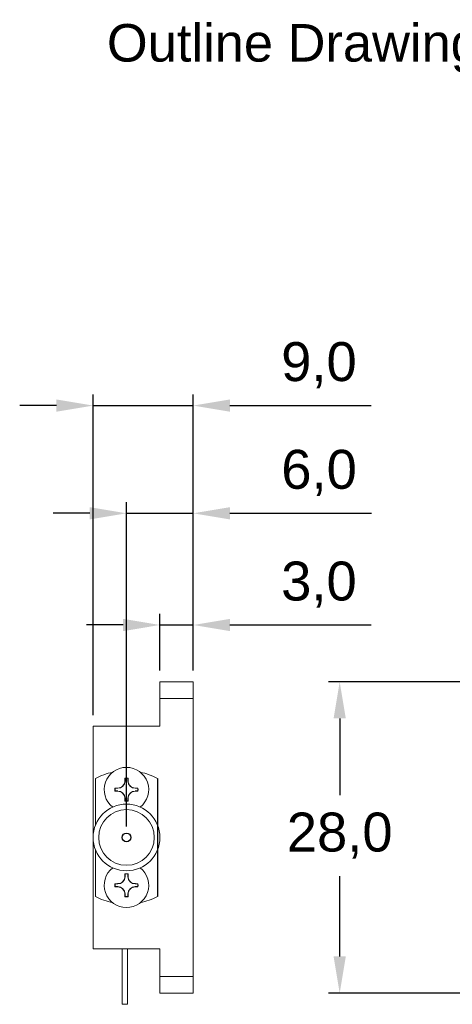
# Model space of a CAD drawing. Header units: millimetres. Extents: x 11 to 115, y 11 to 102.
# Tile 1 of 2: x 11 to 50, y 13 to 102. Entities that reach past the tile are written whole.
import ezdxf

# ---------------------------------------------------------------- set-up
doc = ezdxf.new("R2010")
doc.units = ezdxf.units.MM
doc.linetypes.add('CENTER2', pattern=[28.575, 19.05, -3.175, 3.175, -3.175])
doc.styles.add('arial', font='arial.ttf')
doc.styles.get("Standard").update_dxf_attribs({"font": 'arial.ttf'})
doc.dimstyles.new('ISO-25', dxfattribs={"dimtxt": 2.5, "dimasz": 2.5, "dimexe": 1.25, "dimexo": 0.625, "dimtad": 1, "dimtxsty": 'Standard', "dimcen": 2.5, "dimadec": 0, "dimazin": 0, "dimtfac": 1, "dimtmove": 0, "dimatfit": 3, "dimfxl": 1, "dimarcsym": 0})

# ---------------------------------------------------------------- blocks, each defined once
blk = doc.blocks.new('*D12')
at = {"color": 0, "lineweight": -2, "transparency": 16777216}
for p, q in [((20.886, 29.268), (20.886, 58.413)), ((26.886, 43.268), (26.886, 58.413)), ((17.584, 57.413), (14.282, 57.413)), ((20.886, 57.413), (26.886, 57.413)), ((30.188, 57.413), (42.917, 57.413))]:
    blk.add_line(p, q, dxfattribs=at)
at = {"color": 0, "transparency": 16777216}
for points in [[(17.584, 57.963), (17.584, 56.863), (20.886, 57.413)], [(30.188, 57.963), (30.188, 56.863), (26.886, 57.413)]]:
    blk.add_solid(points, dxfattribs=at)
at = {"layer": 'Defpoints', "color": 0, "transparency": 16777216}
for p in [(26.886, 57.413), (26.886, 42.268), (20.886, 28.268)]:
    blk.add_point(p, dxfattribs=at)
at = {"color": 0, "transparency": 16777216, "insert": (38.204, 61.04), "char_height": 3.5, "attachment_point": 5}
blk.add_mtext('6,0', dxfattribs=at)
blk = doc.blocks.new('*D17')
at = {"color": 0, "lineweight": -2, "transparency": 16777216}
for p, q in [((23.886, 43.268), (23.886, 48.37)), ((26.886, 43.268), (26.886, 48.37)), ((20.584, 47.37), (17.282, 47.37)), ((23.886, 47.37), (26.886, 47.37)), ((30.188, 47.37), (42.896, 47.37))]:
    blk.add_line(p, q, dxfattribs=at)
at = {"color": 0, "transparency": 16777216}
for points in [[(20.584, 47.92), (20.584, 46.819), (23.886, 47.37)], [(30.188, 47.92), (30.188, 46.819), (26.886, 47.37)]]:
    blk.add_solid(points, dxfattribs=at)
at = {"layer": 'Defpoints', "color": 0, "transparency": 16777216}
for p in [(26.886, 47.37), (23.886, 42.268), (26.886, 42.268)]:
    blk.add_point(p, dxfattribs=at)
at = {"color": 0, "transparency": 16777216, "insert": (38.193, 50.997), "char_height": 3.5, "attachment_point": 5}
blk.add_mtext('3,0', dxfattribs=at)
blk = doc.blocks.new('*D18')
at = {"color": 0, "lineweight": -2, "transparency": 16777216}
for p, q in [((74.115, 42.268), (39.059, 42.268)), ((40.059, 38.966), (40.059, 32.057)), ((40.059, 17.57), (40.059, 24.802)), ((74.115, 14.268), (39.059, 14.268))]:
    blk.add_line(p, q, dxfattribs=at)
at = {"color": 0, "transparency": 16777216}
for points in [[(39.508, 38.966), (40.609, 38.966), (40.059, 42.268)], [(39.508, 17.57), (40.609, 17.57), (40.059, 14.268)]]:
    blk.add_solid(points, dxfattribs=at)
at = {"layer": 'Defpoints', "color": 0, "transparency": 16777216}
for p in [(75.115, 42.268), (40.059, 14.268), (75.115, 14.268)]:
    blk.add_point(p, dxfattribs=at)
at = {"color": 0, "transparency": 16777216, "insert": (40.059, 28.429), "char_height": 3.5, "attachment_point": 5}
blk.add_mtext('28,0', dxfattribs=at)
blk = doc.blocks.new('*D11')
at = {"color": 0, "lineweight": -2, "transparency": 16777216}
for p, q in [((17.886, 39.268), (17.886, 68.098)), ((26.886, 43.268), (26.886, 68.098)), ((14.584, 67.098), (11.282, 67.098)), ((17.886, 67.098), (26.886, 67.098)), ((30.188, 67.098), (42.898, 67.098))]:
    blk.add_line(p, q, dxfattribs=at)
at = {"color": 0, "transparency": 16777216}
for points in [[(14.584, 67.648), (14.584, 66.547), (17.886, 67.098)], [(30.188, 67.648), (30.188, 66.547), (26.886, 67.098)]]:
    blk.add_solid(points, dxfattribs=at)
at = {"layer": 'Defpoints', "color": 0, "transparency": 16777216}
for p in [(26.886, 67.098), (26.886, 42.268), (17.886, 38.268)]:
    blk.add_point(p, dxfattribs=at)
at = {"color": 0, "transparency": 16777216, "insert": (38.194, 70.725), "char_height": 3.5, "attachment_point": 5}
blk.add_mtext('9,0', dxfattribs=at)

msp = doc.modelspace()

# ---------------------------------------------------------------- linework, layer by layer
at = {"color": 7, "linetype": 'Continuous', "lineweight": 15}
for p, q in [((26.886, 42.268), (23.886, 42.268)), ((23.886, 42.268), (23.886, 40.768)), ((26.886, 40.768), (26.886, 42.268)), ((23.886, 40.768), (23.886, 38.268)), ((23.886, 40.768), (26.886, 40.768)), ((26.886, 35.278), (26.886, 40.768)), ((17.886, 38.268), (21.886, 38.268)), ((17.886, 38.268), (17.886, 18.268)), ((21.586, 38.268), (23.886, 38.268)), ((26.886, 35.278), (26.886, 21.258)), ((18.086, 33.575), (18.086, 29.345)), ((20.765, 33.582), (20.765, 33.357)), ((21.007, 33.582), (21.007, 33.357)), ((19.872, 32.689), (20.101, 32.69)), ((19.872, 32.447), (20.101, 32.446)), ((21.9, 32.689), (21.671, 32.69)), ((21.9, 32.447), (21.671, 32.446)), ((20.765, 31.554), (20.765, 31.779)), ((21.007, 31.554), (21.007, 31.779)), ((18.086, 27.191), (18.086, 22.961)), ((20.765, 24.982), (20.765, 24.757)), ((21.007, 24.982), (21.007, 24.757)), ((19.872, 24.089), (20.101, 24.09)), ((21.9, 24.089), (21.671, 24.09)), ((19.872, 23.847), (20.101, 23.846)), ((20.765, 22.954), (20.765, 23.179)), ((21.007, 22.954), (21.007, 23.179)), ((21.9, 23.847), (21.671, 23.846)), ((26.886, 15.768), (26.886, 21.258)), ((21.886, 18.268), (17.886, 18.268)), ((20.486, 18.268), (20.486, 13.268)), ((20.986, 13.268), (20.986, 18.268)), ((23.886, 18.268), (21.586, 18.268)), ((23.886, 18.268), (23.886, 15.768)), ((23.886, 15.768), (23.886, 14.268)), ((23.886, 15.768), (26.886, 15.768)), ((26.886, 14.268), (26.886, 15.768)), ((23.886, 14.268), (26.886, 14.268)), ((20.486, 13.268), (20.736, 13.268)), ((20.736, 13.268), (20.986, 13.268))]:
    msp.add_line(p, q, dxfattribs=at)
msp.add_line((23.686, 33.575), (23.686, 22.961))
at = {"color": 7, "linetype": 'Continuous', "lineweight": 15, "flags": 128}
for points in [[(20.743, 33.601), (20.743, 33.571), (20.742, 33.541), (20.742, 33.51), (20.742, 33.48), (20.741, 33.449), (20.741, 33.418), (20.741, 33.387), (20.74, 33.357)], [(21.029, 33.601), (21.03, 33.571), (21.03, 33.541), (21.03, 33.51), (21.031, 33.48), (21.031, 33.449), (21.031, 33.418), (21.032, 33.387), (21.032, 33.357)], [(19.853, 32.711), (19.884, 32.712), (19.914, 32.712), (19.945, 32.713), (19.976, 32.713), (20.007, 32.714), (20.039, 32.714), (20.07, 32.714), (20.101, 32.715)], [(19.853, 32.425), (19.884, 32.424), (19.914, 32.424), (19.945, 32.423), (19.976, 32.423), (20.007, 32.422), (20.039, 32.422), (20.07, 32.422), (20.101, 32.421)], [(21.919, 32.711), (21.889, 32.712), (21.858, 32.712), (21.827, 32.713), (21.796, 32.713), (21.765, 32.714), (21.734, 32.714), (21.702, 32.714), (21.671, 32.715)], [(21.919, 32.425), (21.889, 32.424), (21.858, 32.424), (21.827, 32.423), (21.796, 32.423), (21.765, 32.422), (21.734, 32.422), (21.702, 32.422), (21.671, 32.421)], [(20.743, 31.535), (20.743, 31.565), (20.742, 31.595), (20.742, 31.626), (20.742, 31.656), (20.741, 31.687), (20.741, 31.718), (20.741, 31.748), (20.74, 31.779)], [(21.029, 31.535), (21.03, 31.565), (21.03, 31.595), (21.03, 31.626), (21.031, 31.656), (21.031, 31.687), (21.031, 31.718), (21.032, 31.748), (21.032, 31.779)], [(20.743, 25.001), (20.743, 24.971), (20.742, 24.941), (20.742, 24.91), (20.742, 24.88), (20.741, 24.849), (20.741, 24.818), (20.741, 24.787), (20.74, 24.757)], [(21.029, 25.001), (21.03, 24.971), (21.03, 24.941), (21.03, 24.91), (21.031, 24.88), (21.031, 24.849), (21.031, 24.818), (21.032, 24.787), (21.032, 24.757)], [(19.853, 24.111), (19.884, 24.112), (19.914, 24.112), (19.945, 24.113), (19.976, 24.113), (20.007, 24.114), (20.039, 24.114), (20.07, 24.114), (20.101, 24.115)], [(21.919, 24.111), (21.889, 24.112), (21.858, 24.112), (21.827, 24.113), (21.796, 24.113), (21.765, 24.114), (21.734, 24.114), (21.702, 24.114), (21.671, 24.115)], [(19.853, 23.825), (19.884, 23.824), (19.914, 23.824), (19.945, 23.823), (19.976, 23.823), (20.007, 23.822), (20.039, 23.822), (20.07, 23.822), (20.101, 23.821)], [(20.743, 22.935), (20.743, 22.965), (20.742, 22.995), (20.742, 23.026), (20.742, 23.056), (20.741, 23.087), (20.741, 23.118), (20.741, 23.148), (20.74, 23.179)], [(21.029, 22.935), (21.03, 22.965), (21.03, 22.995), (21.03, 23.026), (21.031, 23.056), (21.031, 23.087), (21.031, 23.118), (21.032, 23.148), (21.032, 23.179)], [(21.919, 23.825), (21.889, 23.824), (21.858, 23.824), (21.827, 23.823), (21.796, 23.823), (21.765, 23.822), (21.734, 23.822), (21.702, 23.822), (21.671, 23.821)]]:
    msp.add_lwpolyline(points, dxfattribs=at)
at = {"color": 7, "linetype": 'Continuous', "lineweight": 15}
for radius in [3, 2.5]:
    msp.add_circle((20.886, 28.268), radius, dxfattribs=at)
msp.add_circle((20.886, 28.268), 0.4)
for centre, radius, start, end in [((20.886, 32.568), 2, 308.3438, 231.6562), ((20.886, 28.268), 6, 101.90573, 117.81814), ((20.886, 28.268), 6, 62.18186, 78.09427), ((20.099, 33.357), 0.666, 270.2329, 0), ((20.886, 32.568), 1.043, 82.11271, 97.88729), ((20.886, 32.568), 1.021, 83.19224, 96.80776), ((21.674, 33.357), 0.666, 180, 269.7671), ((20.886, 32.568), 1.043, 172.10895, 187.89105), ((20.886, 32.568), 1.021, 173.18394, 186.81606), ((20.099, 31.779), 0.666, 0, 89.7671), ((21.674, 31.779), 0.666, 90.2329, 180), ((20.886, 32.568), 1.021, 353.18394, 6.81606), ((20.886, 32.568), 1.043, 352.10895, 7.89105), ((20.886, 32.568), 1.043, 262.11271, 277.88729), ((20.886, 32.568), 1.021, 263.19224, 276.80776), ((20.886, 23.968), 2, 128.3438, 51.6562), ((20.886, 23.968), 1.043, 82.11271, 97.88729), ((20.886, 23.968), 1.021, 83.19224, 96.80776), ((20.886, 23.968), 1.043, 172.10895, 187.89105), ((20.886, 23.968), 1.021, 173.18394, 186.81606), ((20.099, 24.757), 0.666, 270.2329, 0), ((21.674, 24.757), 0.666, 180, 269.7671), ((20.886, 23.968), 1.021, 353.18394, 6.81606), ((20.886, 23.968), 1.043, 352.10895, 7.89105), ((20.099, 23.179), 0.666, 0, 89.7671), ((21.674, 23.179), 0.666, 90.2329, 180), ((20.886, 28.268), 6, 242.18186, 258.09427), ((20.886, 23.968), 1.043, 262.11271, 277.88729), ((20.886, 23.968), 1.021, 263.19224, 276.80776), ((20.886, 28.268), 6, 281.90573, 297.81814)]:
    msp.add_arc(centre, radius, start, end, dxfattribs=at)
for points in [[(20.74, 33.357), (20.739, 33.192), (20.671, 33.025), (20.433, 32.786), (20.266, 32.717), (20.101, 32.715)], [(21.032, 33.357), (21.033, 33.192), (21.102, 33.025), (21.339, 32.786), (21.506, 32.717), (21.671, 32.715)], [(20.74, 31.779), (20.739, 31.944), (20.671, 32.111), (20.433, 32.35), (20.266, 32.419), (20.101, 32.421)], [(21.671, 32.421), (21.506, 32.419), (21.34, 32.35), (21.102, 32.111), (21.033, 31.944), (21.032, 31.779)], [(20.74, 24.757), (20.739, 24.592), (20.671, 24.425), (20.433, 24.186), (20.266, 24.117), (20.101, 24.115)], [(21.671, 24.115), (21.506, 24.117), (21.34, 24.186), (21.102, 24.424), (21.033, 24.591), (21.032, 24.757)], [(20.74, 23.179), (20.739, 23.344), (20.671, 23.511), (20.433, 23.75), (20.266, 23.819), (20.101, 23.821)], [(21.032, 23.179), (21.033, 23.344), (21.102, 23.511), (21.339, 23.75), (21.506, 23.819), (21.671, 23.821)]]:
    msp.add_open_spline(points, degree=3, knots=[0, 0, 0, 0, 0.5, 0.5, 1, 1, 1, 1], dxfattribs=at)
for points in [[(20.765, 33.582), (20.758, 33.588), (20.75, 33.595), (20.743, 33.601)], [(21.007, 33.582), (21.015, 33.588), (21.022, 33.595), (21.029, 33.601)], [(19.872, 32.689), (19.866, 32.696), (19.859, 32.704), (19.853, 32.711)], [(19.872, 32.447), (19.866, 32.439), (19.859, 32.432), (19.853, 32.425)], [(21.9, 32.689), (21.907, 32.696), (21.913, 32.704), (21.919, 32.711)], [(21.9, 32.447), (21.907, 32.439), (21.913, 32.432), (21.919, 32.425)], [(20.765, 31.554), (20.758, 31.548), (20.75, 31.541), (20.743, 31.535)], [(21.007, 31.554), (21.015, 31.548), (21.022, 31.541), (21.029, 31.535)], [(20.765, 24.982), (20.758, 24.988), (20.75, 24.995), (20.743, 25.001)], [(21.007, 24.982), (21.015, 24.988), (21.022, 24.995), (21.029, 25.001)], [(19.872, 24.089), (19.866, 24.096), (19.859, 24.104), (19.853, 24.111)], [(21.9, 24.089), (21.907, 24.096), (21.913, 24.104), (21.919, 24.111)], [(19.872, 23.847), (19.866, 23.839), (19.859, 23.832), (19.853, 23.825)], [(21.9, 23.847), (21.907, 23.839), (21.913, 23.832), (21.919, 23.825)], [(20.765, 22.954), (20.758, 22.948), (20.75, 22.941), (20.743, 22.935)], [(21.007, 22.954), (21.015, 22.948), (21.022, 22.941), (21.029, 22.935)]]:
    msp.add_open_spline(points, degree=3, dxfattribs=at)

# ---------------------------------------------------------------- texts
at = {"linetype": 'CENTER2', "style": 'arial'}
msp.add_text('Outline Drawing (All dimensions in mm)', height=3.375, dxfattribs=at).set_placement((19.126, 98.023))

# ---------------------------------------------------------------- dimensions: what is measured, and where the dimension line sits
for base, p1, picture, middle in [((26.886, 67.098), (17.886, 38.268), '*D11', (38.194, 70.725)), ((26.886, 57.413), (20.886, 28.268), '*D12', (38.204, 61.04)), ((26.886, 47.37), (23.886, 42.268), '*D17', (38.193, 50.997))]:
    dim = msp.add_linear_dim(base=base, p1=p1, p2=(26.886, 42.268), dimstyle='ISO-25', override={"dimtxt": 3.5, "dimasz": 3.302, "dimexe": 1, "dimexo": 1, "dimgap": 1.524, "dimtih": 1, "dimtoh": 1, "dimdec": 1, "dimzin": 0, "dimadec": 2, "dimtdec": 1, "dimtzin": 0})
    dim.commit()
    dim.dimension.update_dxf_attribs({"geometry": picture, "text_midpoint": middle})
dim = msp.add_linear_dim(base=(40.059, 14.268), p1=(75.115, 42.268), p2=(75.115, 14.268), angle=90, dimstyle='ISO-25', override={"dimtxt": 3.5, "dimasz": 3.302, "dimexe": 1, "dimexo": 1, "dimgap": 1.524, "dimtih": 1, "dimtoh": 1, "dimdec": 1, "dimzin": 0, "dimadec": 2, "dimtdec": 1, "dimtzin": 0})
dim.commit()
dim.dimension.update_dxf_attribs({"geometry": '*D18', "text_midpoint": (40.059, 28.429), "dimtype": 160})

doc.saveas('drawing.dxf')
